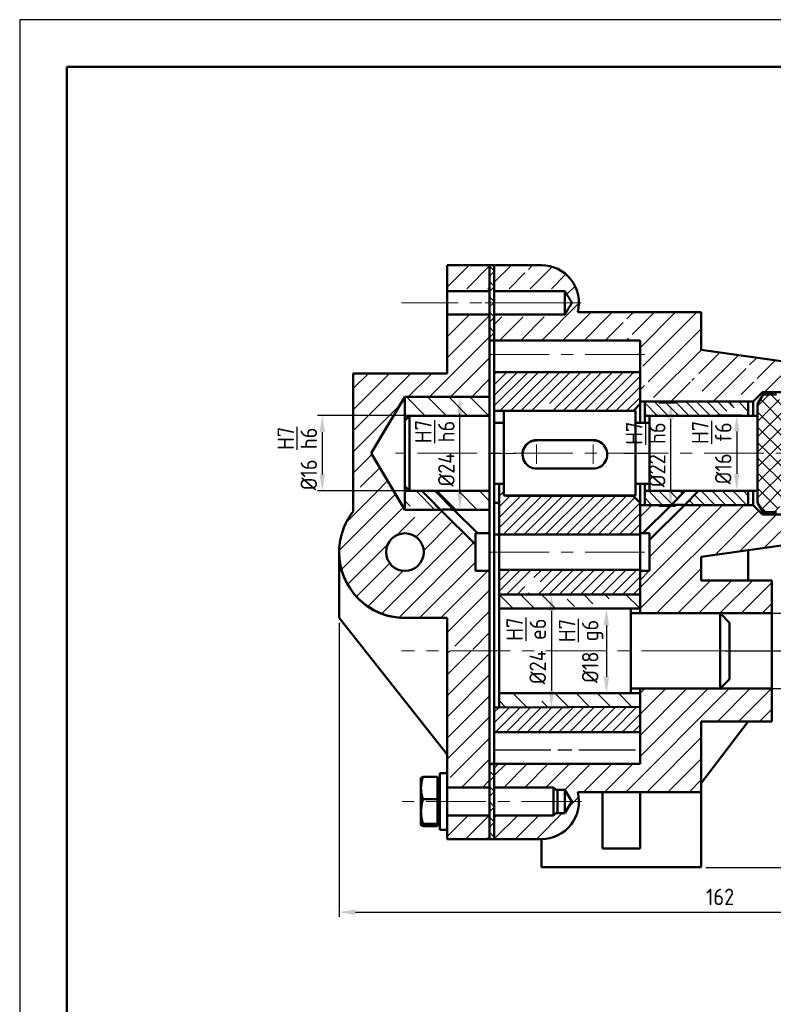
# Model space of a CAD drawing. Header units: millimetres. Extents: x 1089 to 1683, y -48 to 372.
# Tile 3 of 6: x 1089 to 1250, y 163 to 372. Entities that reach past the tile are written whole.
import ezdxf

# ---------------------------------------------------------------- set-up
doc = ezdxf.new("R2010")
doc.units = ezdxf.units.MM
doc.linetypes.add('AM_ISO08W050', pattern=[18, 12, -1.5, 3, -1.5])
doc.linetypes.add('CENTERX2', pattern=[20.32, 12.7, -2.54, 2.54, -2.54])
for name, color, linetype, lineweight in [('AM_5', 3, 'Continuous', 25), ('AM_7', 4, 'AM_ISO08W050', 25), ('AM_8', 1, 'Continuous', 25), ('粗实线', 7, 'Continuous', 50)]:
    doc.layers.add(name, color=color, linetype=linetype, lineweight=lineweight)
doc.layers.add('细线层', color=7, linetype='Continuous')
doc.styles.get("Standard").update_dxf_attribs({"font": 'isocp.shx'})
doc.dimstyles.new('AM_GB$0', dxfattribs={"dimtxt": 3.5, "dimasz": 3.5, "dimexe": 1, "dimexo": 1, "dimgap": 1.5, "dimtad": 1, "dimdsep": 46, "dimtxsty": 'Standard', "dimcen": 0, "dimclrd": 256, "dimclre": 256, "dimclrt": 2, "dimadec": 0, "dimazin": 2, "dimtp": 0.1, "dimtm": 0.1, "dimtfac": 0.71, "dimtdec": 3, "dimtmove": 0, "dimatfit": 3, "dimfxl": 1, "dimlwd": -1, "dimlwe": -1, "dimarcsym": 0})
pattern_1 = [(45, (0, 0), (-1.6263456, 1.6263456), []), (135, (0, 0), (-1.6263456, -1.6263456), [])]

# ---------------------------------------------------------------- blocks, each defined once
blk = doc.blocks.new('*D61')
at = {"layer": 'AM_5', "linetype": 'ByBlock', "transparency": 16777216}
for p, q in [((1239.4, 238.05), (1300.6, 238.05)), ((1299.6, 234.55), (1299.6, 195.55)), ((1235.4, 192.05), (1300.6, 192.05))]:
    blk.add_line(p, q, dxfattribs=at)
at = {"layer": 'AM_5', "transparency": 16777216}
for points in [[(1299.01, 234.55), (1300.18, 234.55), (1299.6, 238.05)], [(1299.01, 195.55), (1300.18, 195.55), (1299.6, 192.05)]]:
    blk.add_solid(points, dxfattribs=at)
at = {"layer": 'Defpoints', "color": 0, "transparency": 16777216}
for p in [(1238.4, 238.05), (1234.4, 192.05), (1299.6, 192.05)]:
    blk.add_point(p, dxfattribs=at)
at = {"layer": 'AM_5', "color": 2, "transparency": 16777216, "insert": (1296.35, 215.05), "char_height": 3.5, "attachment_point": 5, "rotation": 90}
blk.add_mtext('46', dxfattribs=at)
blk = doc.blocks.new('*D62')
at = {"layer": 'AM_5', "linetype": 'ByBlock', "transparency": 16777216}
for p, q in [((1319.4, 251.33), (1319.4, 181.52)), ((1157.4, 244.05), (1157.4, 181.52)), ((1160.9, 182.52), (1315.9, 182.52))]:
    blk.add_line(p, q, dxfattribs=at)
at = {"layer": 'AM_5', "transparency": 16777216}
for points in [[(1160.9, 183.11), (1160.9, 181.94), (1157.4, 182.52)], [(1315.9, 183.11), (1315.9, 181.94), (1319.4, 182.52)]]:
    blk.add_solid(points, dxfattribs=at)
at = {"layer": 'Defpoints', "color": 0, "transparency": 16777216}
for p in [(1319.4, 252.33), (1157.4, 245.05), (1319.4, 182.52)]:
    blk.add_point(p, dxfattribs=at)
at = {"layer": 'AM_5', "color": 2, "transparency": 16777216, "insert": (1238.4, 185.77), "char_height": 3.5, "attachment_point": 5}
blk.add_mtext('162', dxfattribs=at)
blk = doc.blocks.new('*D78')
at = {"layer": 'AM_5', "linetype": 'ByBlock', "transparency": 16777216}
for p, q in [((1179.9, 288.06), (1152.82, 288.06)), ((1153.82, 284.56), (1153.82, 275.56)), ((1179.9, 272.06), (1152.82, 272.06))]:
    blk.add_line(p, q, dxfattribs=at)
at = {"layer": 'AM_5', "transparency": 16777216}
for points in [[(1153.24, 284.56), (1154.41, 284.56), (1153.82, 288.06)], [(1153.24, 275.56), (1154.41, 275.56), (1153.82, 272.06)]]:
    blk.add_solid(points, dxfattribs=at)
at = {"layer": 'Defpoints', "color": 0, "transparency": 16777216}
for p in [(1180.9, 288.06), (1153.82, 272.06), (1180.9, 272.06)]:
    blk.add_point(p, dxfattribs=at)
at = {"layer": 'AM_5', "color": 2, "transparency": 16777216, "insert": (1148.51, 278.94), "char_height": 3.5, "attachment_point": 5, "rotation": 90}
blk.add_mtext('%%C16{}{\\C2; \\SH7/h6;}', dxfattribs=at)
blk = doc.blocks.new('*D79')
at = {"layer": 'AM_5', "linetype": 'ByBlock', "transparency": 16777216}
for p, q in [((1184.61, 292.05), (1182.07, 292.05)), ((1183.07, 271.55), (1183.07, 288.55)), ((1184.61, 268.05), (1182.07, 268.05))]:
    blk.add_line(p, q, dxfattribs=at)
at = {"layer": 'AM_5', "transparency": 16777216}
for points in [[(1182.49, 288.55), (1183.66, 288.55), (1183.07, 292.05)], [(1182.49, 271.55), (1183.66, 271.55), (1183.07, 268.05)]]:
    blk.add_solid(points, dxfattribs=at)
at = {"layer": 'Defpoints', "color": 0, "transparency": 16777216}
for p in [(1183.07, 292.05), (1185.61, 292.05), (1185.61, 268.05)]:
    blk.add_point(p, dxfattribs=at)
at = {"layer": 'AM_5', "color": 2, "transparency": 16777216, "insert": (1177.76, 280.06), "char_height": 3.5, "attachment_point": 5, "rotation": 90}
blk.add_mtext('%%C24{}{\\C2; \\SH7/h6;}', dxfattribs=at)
blk = doc.blocks.new('*D80')
at = {"layer": 'AM_5', "linetype": 'ByBlock', "transparency": 16777216}
for p, q in [((1237.7, 288.21), (1242.94, 288.21)), ((1241.94, 284.71), (1241.94, 275.71)), ((1237.7, 272.21), (1242.94, 272.21))]:
    blk.add_line(p, q, dxfattribs=at)
at = {"layer": 'AM_5', "transparency": 16777216}
for points in [[(1241.35, 284.71), (1242.52, 284.71), (1241.94, 288.21)], [(1241.35, 275.71), (1242.52, 275.71), (1241.94, 272.21)]]:
    blk.add_solid(points, dxfattribs=at)
at = {"layer": 'Defpoints', "color": 0, "transparency": 16777216}
for p in [(1236.7, 288.21), (1236.7, 272.21), (1241.94, 272.21)]:
    blk.add_point(p, dxfattribs=at)
at = {"layer": 'AM_5', "color": 2, "transparency": 16777216, "insert": (1236.62, 280.21), "char_height": 3.5, "attachment_point": 5, "rotation": 90}
blk.add_mtext('%%C16{}{\\C2; \\SH7/f6;}', dxfattribs=at)
blk = doc.blocks.new('*D81')
at = {"layer": 'AM_5', "linetype": 'ByBlock', "transparency": 16777216}
for p, q in [((1225.36, 290.81), (1228.89, 290.81)), ((1227.89, 287.31), (1227.89, 272.31)), ((1225.36, 268.81), (1228.89, 268.81))]:
    blk.add_line(p, q, dxfattribs=at)
at = {"layer": 'AM_5', "transparency": 16777216}
for points in [[(1227.3, 287.31), (1228.47, 287.31), (1227.89, 290.81)], [(1227.3, 272.31), (1228.47, 272.31), (1227.89, 268.81)]]:
    blk.add_solid(points, dxfattribs=at)
at = {"layer": 'Defpoints', "color": 0, "transparency": 16777216}
for p in [(1224.36, 290.81), (1224.36, 268.81), (1227.89, 268.81)]:
    blk.add_point(p, dxfattribs=at)
at = {"layer": 'AM_5', "color": 2, "transparency": 16777216, "insert": (1222.58, 279.81), "char_height": 3.5, "attachment_point": 5, "rotation": 90}
blk.add_mtext('%%C22{}{\\C2; \\SH7/h6;}', dxfattribs=at)
blk = doc.blocks.new('*D83')
at = {"layer": 'AM_5', "linetype": 'ByBlock', "transparency": 16777216}
for p, q in [((1206.4, 247.05), (1215.23, 247.05)), ((1214.23, 243.55), (1214.23, 232.55)), ((1206.4, 229.05), (1215.23, 229.05))]:
    blk.add_line(p, q, dxfattribs=at)
at = {"layer": 'AM_5', "transparency": 16777216}
for points in [[(1213.64, 243.55), (1214.81, 243.55), (1214.23, 247.05)], [(1213.64, 232.55), (1214.81, 232.55), (1214.23, 229.05)]]:
    blk.add_solid(points, dxfattribs=at)
at = {"layer": 'Defpoints', "color": 0, "transparency": 16777216}
for p in [(1205.4, 247.05), (1205.4, 229.05), (1214.23, 229.05)]:
    blk.add_point(p, dxfattribs=at)
at = {"layer": 'AM_5', "color": 2, "transparency": 16777216, "insert": (1208.33, 238.05), "char_height": 3.5, "attachment_point": 5, "rotation": 90}
blk.add_mtext('%%C18{}{\\C2; \\SH7/g6;}', dxfattribs=at)
blk = doc.blocks.new('*D84')
at = {"layer": 'AM_5', "linetype": 'ByBlock', "transparency": 16777216}
for p, q in [((1192.44, 250.05), (1203.55, 250.05)), ((1202.55, 246.55), (1202.55, 229.55)), ((1192.4, 226.05), (1203.55, 226.05))]:
    blk.add_line(p, q, dxfattribs=at)
at = {"layer": 'AM_5', "transparency": 16777216}
for points in [[(1201.96, 246.55), (1203.13, 246.55), (1202.55, 250.05)], [(1201.96, 229.55), (1203.13, 229.55), (1202.55, 226.05)]]:
    blk.add_solid(points, dxfattribs=at)
at = {"layer": 'Defpoints', "color": 0, "transparency": 16777216}
for p in [(1191.44, 250.05), (1191.4, 226.05), (1202.55, 226.05)]:
    blk.add_point(p, dxfattribs=at)
at = {"layer": 'AM_5', "color": 2, "transparency": 16777216, "insert": (1197.18, 238.05), "char_height": 3.5, "attachment_point": 5, "rotation": 90}
blk.add_mtext('%%C24{}{\\C2; \\SH7/e6;}', dxfattribs=at)
blk = doc.blocks.new('*D85')
at = {"layer": 'AM_5', "linetype": 'ByBlock', "transparency": 16777216}
for p, q in [((1236.4, 246.05), (1275.4, 246.05)), ((1274.4, 242.55), (1274.4, 233.55)), ((1236.4, 230.05), (1275.4, 230.05))]:
    blk.add_line(p, q, dxfattribs=at)
at = {"layer": 'AM_5', "transparency": 16777216}
for points in [[(1273.82, 242.55), (1274.99, 242.55), (1274.4, 246.05)], [(1273.82, 233.55), (1274.99, 233.55), (1274.4, 230.05)]]:
    blk.add_solid(points, dxfattribs=at)
at = {"layer": 'Defpoints', "color": 0, "transparency": 16777216}
for p in [(1235.4, 246.05), (1235.4, 230.05), (1274.4, 230.05)]:
    blk.add_point(p, dxfattribs=at)
at = {"layer": 'AM_5', "color": 2, "transparency": 16777216, "insert": (1269.09, 238.05), "char_height": 3.5, "attachment_point": 5, "rotation": 90}
blk.add_mtext('16{}{\\C2; \\SH7/r6;}', dxfattribs=at)

msp = doc.modelspace()

# ---------------------------------------------------------------- hatches: boundary and pattern name
h = msp.add_hatch()
h.set_pattern_fill('ANSI31', color=256)
h.paths.add_polyline_path([(1189.404, 309.554), (1180.404, 309.554), (1180.404, 298.751), (1189.404, 294.621)])
h.paths.add_polyline_path([(1180.404, 298.751), (1180.404, 297.054), (1168.56, 297.054), (1181.801, 292.054), (1189.404, 292.054), (1189.404, 294.621)])
h.paths.add_polyline_path([(1168.56, 297.054), (1160.404, 297.054), (1160.404, 283.189), (1164.812, 281.083), (1171.404, 292.054), (1181.801, 292.054)])
h.paths.add_polyline_path([(1164.194, 280.054), (1164.812, 281.083), (1160.404, 283.189), (1160.404, 273.424), (1170.52, 269.526)])
h.paths.add_polyline_path([(1189.404, 238.054), (1180.404, 238.054), (1180.404, 231.961), (1189.404, 230.642)])
h.paths.add_polyline_path([(1189.404, 230.642), (1180.404, 231.961), (1180.404, 216.054), (1180.404, 213.589, -0.2678314), (1181.279, 212.073, -0.2678314), (1180.404, 210.558), (1180.404, 209.054), (1189.404, 209.054)])
h = msp.add_hatch()
h.set_pattern_fill('ANSI31', color=256, scale=0.5, style=0)
h.paths.add_polyline_path([(1221.404, 226.172), (1191.404, 226.054), (1190.404, 226.054), (1190.404, 220.804), (1191.404, 220.804), (1221.404, 220.804)])
h.paths.add_polyline_path([(1221.404, 255.054), (1221.404, 255.304), (1191.404, 255.304), (1191.404, 253.554), (1191.404, 250.054), (1191.444, 250.054), (1221.404, 250.054)])
h.paths.add_polyline_path([(1200.372, 251.924, -1), (1196.872, 251.924, -1)], flags=16)
h.paths.add_polyline_path([(1221.404, 297.306), (1190.404, 297.306), (1190.404, 289.056), (1192.404, 289.056), (1199.339, 289.056, -0.0299908), (1199.327, 289.265, -1), (1202.827, 289.265, -0.0299908), (1202.814, 289.056), (1219.911, 289.056), (1221.404, 290.55)])
h.paths.add_polyline_path([(1221.404, 269.554), (1219.904, 271.054), (1192.904, 271.054), (1192.404, 271.056), (1192.404, 273.556), (1191.404, 273.556), (1191.404, 269.554), (1191.404, 262.797), (1221.404, 262.797)])
h = msp.add_hatch()
h.set_pattern_fill('ANSI31', color=256, angle=90)
h.paths.add_polyline_path([(1181.801, 292.054), (1171.404, 292.054), (1171.404, 288.054), (1172.402, 288.054), (1172.404, 288.056), (1189.404, 288.056), (1189.404, 289.182)])
edge = h.paths.add_edge_path()
edge.add_spline(control_points=[(1174.99, 272.054), (1174.99, 272.054), (1174.99, 272.054), (1174.99, 272.054)], knot_values=[0.815879, 0.815879, 0.815879, 0.815879, 1, 1, 1, 1], degree=3, periodic=0)
edge.add_line((1174.99, 272.054), (1171.404, 272.054))
edge.add_line((1171.404, 272.054), (1171.404, 268.054))
edge.add_line((1171.404, 268.054), (1172.335, 268.054))
edge.add_arc((1174.082, 268.153), 1.75, 180, 183.25451, ccw=False)
edge.add_arc((1174.082, 268.153), 1.75, 0, 180, ccw=False)
edge.add_arc((1174.082, 268.153), 1.75, -3.25451, 0, ccw=False)
edge.add_line((1175.829, 268.054), (1178.989, 268.054))
edge.add_spline(control_points=[(1178.99, 268.054), (1179.003, 268.054), (1179.027, 268.056), (1179.216, 268.067), (1179.526, 268.081), (1179.919, 268.093), (1180.206, 268.095), (1180.326, 268.095)], knot_values=[0.5179168, 0.5179168, 0.5179168, 0.5179168, 0.5981983, 0.6763649, 0.7743222, 0.9057454, 1, 1, 1, 1], degree=3, periodic=0)
edge.add_line((1178.99, 268.054), (1176.55, 270.494))
edge.add_line((1176.55, 270.494), (1174.99, 272.054))
h.paths.add_polyline_path([(1189.404, 272.054), (1177.818, 272.054), (1177.964, 271.908), (1181.818, 268.054), (1189.404, 268.054)])
h = msp.add_hatch()
h.set_pattern_fill('ANSI31', color=256, angle=90)
h.paths.add_polyline_path([(1189.404, 292.054), (1181.801, 292.054), (1189.404, 289.182)])
h = msp.add_hatch()
h.set_pattern_fill('ANSI31', color=256, scale=0.5, angle=90, style=0)
h.paths.add_polyline_path([(1243.011, 288.056), (1244.404, 288.056), (1244.404, 291.056), (1222.404, 291.056), (1222.404, 288.056), (1239.514, 288.056, -0.9647973)])
edge = h.paths.add_edge_path()
edge.add_line((1230.99, 272.056), (1222.404, 272.056))
edge.add_line((1222.404, 272.056), (1222.404, 269.056))
edge.add_line((1222.404, 269.056), (1227.989, 269.056))
edge.add_spline(control_points=[(1227.99, 269.056), (1227.99, 269.056), (1228.005, 269.057), (1228.059, 269.06), (1228.099, 269.062), (1228.241, 269.07), (1228.368, 269.076), (1228.642, 269.088), (1228.792, 269.092), (1229.076, 269.099), (1229.212, 269.101), (1229.348, 269.101)], knot_values=[0.5176383, 0.5176383, 0.5176383, 0.5176383, 0.5801365, 0.5801365, 0.6426365, 0.6426365, 0.7676365, 0.7676365, 0.8926365, 0.8926365, 0.9999982, 0.9999982, 0.9999982, 0.9999982], degree=3, periodic=0)
edge.add_line((1227.99, 269.056), (1230.99, 272.056))
h = msp.add_hatch()
h.set_pattern_fill('ANSI31', color=256, scale=0.5, angle=90, style=0)
edge = h.paths.add_edge_path()
edge.add_line((1244.404, 272.056), (1233.818, 272.056))
edge.add_line((1230.818, 269.056), (1233.818, 272.056))
edge.add_line((1230.818, 269.056), (1244.404, 269.056))
edge.add_line((1244.404, 269.056), (1244.404, 273.247))
h = msp.add_hatch()
h.set_pattern_fill('ANSI31', color=256)
h.paths.add_polyline_path([(1178.99, 268.054), (1175.829, 268.054, -0.9447524), (1172.335, 268.054), (1171.404, 268.054), (1170.52, 269.526), (1163.998, 272.039), (1162.174, 270.215, -0.2259135), (1161.11, 269.151), (1160.404, 268.445), (1160.404, 267.714, 0.1930703), (1157.469, 257.712), (1168.666, 256.137, -0.2071227), (1167.404, 259.054, -1), (1175.404, 259.054, -0.2811805), (1173.231, 255.495), (1189.404, 253.221), (1189.404, 255.054), (1186.404, 255.054), (1186.404, 260.639)])
h.paths.add_polyline_path([(1189.404, 253.221), (1173.231, 255.495, -0.3170891), (1168.666, 256.137), (1157.469, 257.712, 0.3863822), (1171.404, 245.054), (1180.404, 245.054), (1180.404, 239.314), (1187.751, 238.054), (1189.404, 238.054)])
h = msp.add_hatch()
h.set_pattern_fill('ANSI31', color=256)
h.paths.add_polyline_path([(1262.404, 262.682), (1262.404, 267.056), (1247.404, 267.056), (1245.404, 269.056), (1244.404, 269.056), (1244.404, 269.056), (1230.818, 269.056), (1223.404, 261.642), (1223.404, 255.054), (1223.345, 255.054), (1221.404, 253.113), (1221.404, 246.054), (1249.404, 246.054), (1249.404, 253.054), (1234.404, 253.054), (1234.404, 258.056), (1244.404, 259.484), (1261.674, 261.952)])
h = msp.add_hatch()
h.set_pattern_fill('ANSI31', color=256)
h.paths.add_polyline_path([(1234.404, 223.054), (1244.404, 223.054), (1249.404, 223.054), (1249.404, 230.054), (1221.404, 230.054), (1221.404, 214.054), (1191.325, 214.054), (1190.404, 213.133), (1190.404, 209.054), (1203.004, 209.054), (1203.504, 208.554), (1205.404, 208.554), (1206.906, 206.054), (1208.402, 206.054, 0.0632758), (1208.147, 208.054), (1234.404, 208.054)])
h.paths.add_polyline_path([(1208.402, 206.054), (1206.906, 206.054), (1205.404, 203.554), (1203.504, 203.554), (1203.004, 203.054), (1190.404, 203.054), (1190.404, 198.054), (1200.404, 198.054, 0.4143001)])
h = msp.add_hatch()
h.set_pattern_fill('ANSI31', color=256, angle=90)
h.paths.add_polyline_path([(1221.404, 229.054), (1202.548, 229.054), (1202.548, 226.098), (1221.404, 226.172)])
h.paths.add_polyline_path([(1198.436, 229.054), (1191.404, 229.054), (1191.404, 226.054), (1202.548, 226.098), (1202.548, 229.054), (1201.936, 229.054, -0.9953385)])
at = {"layer": 'AM_8'}
h = msp.add_hatch(dxfattribs=at)
h.set_pattern_fill('_U', color=0, scale=2.3, angle=45, style=0, double=1, pattern_type=0)
h.set_pattern_definition(pattern_1)
h.paths.add_polyline_path([(1189.404, 320.056), (1189.404, 312.056), (1190.404, 312.056), (1190.404, 320.056)])
h = msp.add_hatch(dxfattribs=at)
h.set_pattern_fill('_U', color=0, scale=2.3, angle=45, style=0, double=1, pattern_type=0)
h.set_pattern_definition(pattern_1)
h.paths.add_polyline_path([(1189.404, 312.054), (1189.404, 304.056), (1190.404, 304.056), (1190.404, 312.054)])
h = msp.add_hatch(dxfattribs=at)
h.set_pattern_fill('_U', color=0, scale=2.3, angle=45, style=0, double=1, pattern_type=0)
h.set_pattern_definition(pattern_1)
h.paths.add_polyline_path([(1252.384, 280.056), (1252.384, 289.092), (1250.404, 292.52), (1250.384, 292.556), (1247.538, 292.556), (1246.384, 290.556), (1246.384, 280.056)])
h = msp.add_hatch(dxfattribs=at)
h.set_pattern_fill('_U', color=0, scale=2.3, angle=45, style=0, double=1, pattern_type=0)
h.set_pattern_definition(pattern_1)
h.paths.add_polyline_path([(1247.538, 267.556), (1250.384, 267.556), (1252.384, 271.02), (1252.384, 280.056), (1246.384, 280.056), (1246.384, 269.556)])
h = msp.add_hatch(dxfattribs=at)
h.set_pattern_fill('_U', color=0, scale=2.3, angle=45, style=0, double=1, pattern_type=0)
h.set_pattern_definition(pattern_1)
h.paths.add_polyline_path([(1190.404, 206.054), (1190.404, 214.054), (1189.404, 214.054), (1189.404, 206.054)])
h = msp.add_hatch(dxfattribs=at)
h.set_pattern_fill('_U', color=0, scale=2.3, angle=45, style=0, double=1, pattern_type=0)
h.set_pattern_definition(pattern_1)
h.paths.add_polyline_path([(1189.404, 206.054), (1189.404, 198.056), (1190.404, 198.056), (1190.404, 206.054)])

# ---------------------------------------------------------------- linework, layer by layer
for p, q in [((1683.495, 372.228), (1089.495, 372.228)), ((1089.495, 372.228), (1089.495, -47.772)), ((1244.404, 269.056), (1244.404, 272.056)), ((1230.818, 269.056), (1244.404, 269.056))]:
    msp.add_line(p, q)
at = {"color": 7, "linetype": 'Continuous', "lineweight": 50}
for p, q in [((1180.404, 320.054), (1189.404, 320.054)), ((1180.404, 320.054), (1180.404, 314.554)), ((1190.404, 320.056), (1189.404, 320.056)), ((1189.404, 280.056), (1189.404, 320.056)), ((1190.404, 280.056), (1190.404, 320.056)), ((1190.404, 320.054), (1200.404, 320.054)), ((1189.404, 314.554), (1180.404, 314.554)), ((1180.404, 314.554), (1180.404, 309.554)), ((1205.404, 314.556), (1190.404, 314.556)), ((1205.404, 314.556), (1205.404, 309.556)), ((1234.404, 310.054), (1208.147, 310.054)), ((1234.404, 310.054), (1234.404, 302.056)), ((1180.404, 309.554), (1180.404, 297.054)), ((1180.404, 309.554), (1189.404, 309.554)), ((1190.404, 309.556), (1205.404, 309.556)), ((1221.404, 304.056), (1190.404, 304.056)), ((1192.904, 304.051), (1219.904, 304.051)), ((1221.404, 304.056), (1221.404, 291.056)), ((1221.404, 302.551), (1221.404, 290.55)), ((1262.404, 298.056), (1234.404, 302.056)), ((1160.404, 297.054), (1160.404, 267.714)), ((1160.404, 297.054), (1180.404, 297.054)), ((1245.404, 291.056), (1247.404, 293.056)), ((1262.404, 293.056), (1247.404, 293.056)), ((1247.404, 292.324), (1247.404, 293.056)), ((1171.404, 292.054), (1164.194, 280.054)), ((1171.404, 292.054), (1189.404, 292.054)), ((1171.404, 288.054), (1171.404, 292.054)), ((1245.404, 291.056), (1221.404, 291.056)), ((1222.404, 291.056), (1244.404, 291.056)), ((1222.404, 291.056), (1222.404, 288.056)), ((1244.404, 291.056), (1244.404, 288.056)), ((1245.404, 288.056), (1245.404, 291.056)), ((1247.538, 292.556), (1246.384, 290.556)), ((1250.384, 292.556), (1247.538, 292.556)), ((1220.404, 289.056), (1192.404, 289.056)), ((1192.404, 289.056), (1192.404, 271.056)), ((1219.904, 289.049), (1221.404, 290.55)), ((1220.404, 289.056), (1220.404, 271.056)), ((1221.404, 290.55), (1221.404, 286.556)), ((1246.384, 276.479), (1246.384, 290.556)), ((1172.404, 288.056), (1171.404, 287.056)), ((1171.404, 287.056), (1171.404, 288.054)), ((1171.404, 288.054), (1172.402, 288.054)), ((1171.404, 287.054), (1171.404, 287.056)), ((1171.404, 273.056), (1171.404, 287.054)), ((1189.404, 288.056), (1172.404, 288.056)), ((1172.404, 288.056), (1172.404, 272.056)), ((1222.404, 288.056), (1222.404, 286.556)), ((1222.404, 288.056), (1244.404, 288.056)), ((1246.384, 288.056), (1223.404, 288.056)), ((1223.404, 288.056), (1223.404, 272.056)), ((1192.404, 286.556), (1190.404, 286.556)), ((1223.404, 286.556), (1220.404, 286.556)), ((1199.404, 282.871), (1211.404, 282.871)), ((1164.194, 280.054), (1171.404, 268.054)), ((1189.404, 238.056), (1189.404, 280.056)), ((1190.404, 238.056), (1190.404, 280.056)), ((1196.404, 279.861), (1196.404, 279.804)), ((1214.404, 279.804), (1214.404, 279.861)), ((1199.404, 276.805), (1211.404, 276.805)), ((1246.384, 269.556), (1246.384, 276.479)), ((1171.404, 273.056), (1172.404, 272.056)), ((1171.404, 272.054), (1171.404, 273.056)), ((1190.404, 273.556), (1192.404, 273.556)), ((1191.404, 269.554), (1191.404, 273.548)), ((1220.404, 273.556), (1223.404, 273.556)), ((1221.404, 273.548), (1221.404, 269.554)), ((1222.404, 273.556), (1222.404, 272.056)), ((1174.99, 272.054), (1171.404, 272.054)), ((1171.404, 268.054), (1171.404, 272.054)), ((1172.404, 272.056), (1189.404, 272.056)), ((1174.99, 272.054), (1176.55, 270.494)), ((1176.55, 270.494), (1178.99, 268.054)), ((1189.404, 272.054), (1177.818, 272.054)), ((1177.964, 271.908), (1177.818, 272.054)), ((1181.818, 268.054), (1177.964, 271.908)), ((1192.404, 271.056), (1220.404, 271.056)), ((1219.904, 271.054), (1192.904, 271.054)), ((1221.404, 269.554), (1219.904, 271.054)), ((1230.99, 272.056), (1222.404, 272.056)), ((1222.404, 272.056), (1222.404, 269.056)), ((1223.404, 272.056), (1246.384, 272.056)), ((1230.99, 272.056), (1227.99, 269.056)), ((1230.818, 269.056), (1233.818, 272.056)), ((1244.404, 272.056), (1233.818, 272.056)), ((1244.404, 272.056), (1244.404, 269.056)), ((1245.404, 269.056), (1245.404, 272.056)), ((1178.99, 268.054), (1171.404, 268.054)), ((1178.99, 268.054), (1186.404, 260.639)), ((1189.404, 268.054), (1181.818, 268.054)), ((1186.818, 263.054), (1181.818, 268.054)), ((1190.404, 269.555), (1191.404, 269.555)), ((1191.404, 269.554), (1191.404, 257.553)), ((1221.404, 269.554), (1221.404, 257.553)), ((1221.404, 269.056), (1227.99, 269.056)), ((1221.404, 269.056), (1221.404, 263.054)), ((1227.99, 269.056), (1221.988, 263.054)), ((1227.99, 269.056), (1222.404, 269.056)), ((1223.404, 261.642), (1230.818, 269.056)), ((1244.404, 269.056), (1230.818, 269.056)), ((1230.818, 269.056), (1245.404, 269.056)), ((1247.404, 267.056), (1245.404, 269.056)), ((1246.384, 269.556), (1247.538, 267.556)), ((1247.404, 267.056), (1247.404, 267.788)), ((1247.404, 267.056), (1262.404, 267.056)), ((1247.538, 267.556), (1250.384, 267.556)), ((1186.404, 260.639), (1186.404, 263.054)), ((1186.818, 263.054), (1186.404, 263.054)), ((1189.404, 263.054), (1186.818, 263.054)), ((1221.988, 263.054), (1221.404, 263.054)), ((1223.404, 263.054), (1221.988, 263.054)), ((1223.404, 263.054), (1223.404, 261.642)), ((1223.404, 261.642), (1223.404, 255.054)), ((1234.404, 258.056), (1262.404, 262.056)), ((1186.404, 255.054), (1186.404, 260.639)), ((1157.404, 259.054), (1157.404, 245.054)), ((1234.404, 258.056), (1244.404, 259.484)), ((1234.404, 258.056), (1234.404, 253.054)), ((1244.404, 253.054), (1244.404, 259.484)), ((1186.404, 255.054), (1189.404, 255.054)), ((1191.404, 255.304), (1191.404, 253.554)), ((1191.404, 250.054), (1191.404, 253.554)), ((1221.404, 255.304), (1221.404, 253.554)), ((1221.404, 255.054), (1221.404, 246.054)), ((1221.404, 255.054), (1223.404, 255.054)), ((1234.404, 253.054), (1249.404, 253.054)), ((1234.404, 253.054), (1244.404, 253.054)), ((1249.404, 246.054), (1249.404, 253.054)), ((1191.404, 250.054), (1221.404, 250.054)), ((1191.404, 250.054), (1191.404, 247.054)), ((1221.404, 250.054), (1221.404, 247.054)), ((1219.404, 247.054), (1191.404, 247.054)), ((1191.404, 247.054), (1221.404, 247.054)), ((1191.404, 241.501), (1191.404, 247.054)), ((1219.404, 241.501), (1219.404, 247.054)), ((1157.404, 245.054), (1180.404, 216.054)), ((1180.404, 245.054), (1171.404, 245.054)), ((1180.404, 245.054), (1180.404, 212.054)), ((1180.404, 245.054), (1180.404, 216.054)), ((1238.404, 246.054), (1219.404, 246.054)), ((1249.404, 246.054), (1221.404, 246.054)), ((1240.404, 244.054), (1238.404, 246.054)), ((1238.404, 241.118), (1238.404, 246.054)), ((1249.404, 230.054), (1249.404, 246.054)), ((1240.404, 244.054), (1240.404, 240.352)), ((1191.404, 229.054), (1191.404, 241.501)), ((1219.404, 229.054), (1219.404, 241.501)), ((1238.404, 230.054), (1238.404, 241.118)), ((1240.404, 240.352), (1240.404, 232.054)), ((1189.404, 198.056), (1189.404, 238.056)), ((1190.404, 198.056), (1190.404, 238.056)), ((1238.404, 230.054), (1240.404, 232.054)), ((1191.404, 229.054), (1219.404, 229.054)), ((1221.404, 229.054), (1191.404, 229.054)), ((1219.404, 230.054), (1238.404, 230.054)), ((1221.404, 230.054), (1221.404, 214.054)), ((1221.404, 230.054), (1249.404, 230.054)), ((1221.404, 229.054), (1221.404, 226.054)), ((1249.404, 223.054), (1249.404, 230.054)), ((1221.404, 222.554), (1221.404, 220.804)), ((1234.404, 223.054), (1234.404, 208.054)), ((1249.404, 223.054), (1234.404, 223.054)), ((1244.404, 223.054), (1234.404, 223.054)), ((1234.404, 223.054), (1234.404, 209.938)), ((1234.404, 209.938), (1244.404, 223.054)), ((1190.404, 214.054), (1221.404, 214.054)), ((1180.404, 212.054), (1178.804, 212.054)), ((1178.804, 212.054), (1178.804, 200.054)), ((1180.404, 212.054), (1180.404, 200.054)), ((1174.814, 211.07), (1174.804, 211.054)), ((1174.804, 208.893), (1174.804, 211.047)), ((1178.304, 211.269), (1175.251, 211.269)), ((1178.304, 211.269), (1178.304, 208.893)), ((1178.804, 211.054), (1178.304, 211.054)), ((1174.804, 208.893), (1174.804, 203.909)), ((1178.304, 208.893), (1178.304, 206.517)), ((1189.404, 209.054), (1180.404, 209.054)), ((1203.004, 209.054), (1190.404, 209.054)), ((1203.804, 208.254), (1203.004, 209.054)), ((1203.004, 203.054), (1203.004, 209.054)), ((1205.404, 208.554), (1203.504, 208.554)), ((1203.804, 208.254), (1203.804, 203.861)), ((1206.906, 206.054), (1205.404, 208.554)), ((1205.404, 208.554), (1205.404, 203.554)), ((1208.147, 208.054), (1234.404, 208.054)), ((1213.404, 208.054), (1221.404, 208.054)), ((1213.404, 196.054), (1213.404, 208.054)), ((1221.404, 196.054), (1221.404, 208.054)), ((1234.404, 192.054), (1234.404, 208.054)), ((1178.304, 206.517), (1175.251, 206.517)), ((1178.304, 206.517), (1178.304, 203.909)), ((1205.404, 203.554), (1206.906, 206.054)), ((1174.804, 201.07), (1174.804, 203.909)), ((1178.304, 203.909), (1178.304, 201.301)), ((1180.404, 203.054), (1189.404, 203.054)), ((1190.404, 203.054), (1203.004, 203.054)), ((1203.004, 203.054), (1203.804, 203.854)), ((1203.504, 203.554), (1205.404, 203.554)), ((1203.804, 203.861), (1203.804, 203.854)), ((1178.304, 201.301), (1175.251, 201.301)), ((1178.304, 201.301), (1178.304, 201.07)), ((1178.304, 201.07), (1178.304, 200.838)), ((1178.304, 201.054), (1178.804, 201.054)), ((1178.304, 200.838), (1175.251, 200.838)), ((1178.804, 200.054), (1180.404, 200.054)), ((1180.404, 200.054), (1180.404, 198.054)), ((1189.404, 198.054), (1180.404, 198.054)), ((1189.404, 198.056), (1190.404, 198.056)), ((1189.404, 198.056), (1189.404, 198.054)), ((1190.404, 198.056), (1190.404, 198.054)), ((1200.404, 198.054), (1190.404, 198.054)), ((1200.404, 192.054), (1200.404, 198.054)), ((1213.404, 196.054), (1221.404, 196.054)), ((1234.404, 192.054), (1200.404, 192.054))]:
    msp.add_line(p, q, dxfattribs=at)
at = {"color": 0, "linetype": 'Continuous', "lineweight": 18}
for p, q in [((1180.404, 319.876), (1180.582, 320.054)), ((1180.444, 315.426), (1185.072, 320.054)), ((1184.562, 315.054), (1189.404, 319.896)), ((1190.404, 316.406), (1193.94, 319.942)), ((1193.542, 315.054), (1196.893, 318.404)), ((1197.634, 319.145), (1198.542, 320.054)), ((1198.033, 315.054), (1202.697, 319.718)), ((1202.523, 315.054), (1205.603, 318.134)), ((1189.052, 315.054), (1189.404, 315.406)), ((1205.821, 313.862), (1207.569, 315.61)), ((1200.505, 304.056), (1208.401, 311.952)), ((1204.995, 304.056), (1210.993, 310.054)), ((1209.486, 304.056), (1215.483, 310.054)), ((1218.56, 308.64), (1219.973, 310.054)), ((1219.702, 305.292), (1224.463, 310.054)), ((1221.404, 302.504), (1228.954, 310.054)), ((1221.985, 298.595), (1233.444, 310.054)), ((1190.404, 307.425), (1192.033, 309.054)), ((1191.525, 304.056), (1196.523, 309.054)), ((1196.015, 304.056), (1201.013, 309.054)), ((1213.976, 304.056), (1217.772, 307.852)), ((1223.127, 295.247), (1234.404, 306.524)), ((1218.466, 304.056), (1218.914, 304.504)), ((1224.269, 291.898), (1234.422, 302.052)), ((1233.864, 297.003), (1238.351, 301.491)), ((1221.404, 300.915), (1221.085, 301.234)), ((1234.614, 293.263), (1242.28, 300.929)), ((1244.67, 298.829), (1246.209, 300.368)), ((1246.292, 295.961), (1250.138, 299.807)), ((1236.897, 291.056), (1243.936, 298.095)), ((1247.914, 293.093), (1254.066, 299.245)), ((1227.916, 291.056), (1232.114, 295.253)), ((1232.416, 295.556), (1232.864, 296.003)), ((1242.89, 292.559), (1245.558, 295.227)), ((1221.404, 293.524), (1222.339, 294.459)), ((1223.426, 291.056), (1223.481, 291.111)), ((1241.14, 290.16), (1240.244, 291.056)), ((1221.404, 266.583), (1223.877, 269.056)), ((1221.404, 253.113), (1223.345, 255.054)), ((1194.444, 247.054), (1191.444, 250.054)), ((1198.934, 247.054), (1195.934, 250.054)), ((1203.424, 247.054), (1200.424, 250.054)), ((1207.477, 247.491), (1205.886, 249.082)), ((1211.365, 248.093), (1209.404, 250.054)), ((1214.797, 249.151), (1213.894, 250.054)), ((1221.385, 247.054), (1218.385, 250.054)), ((1180.404, 230.073), (1180.546, 230.215)), ((1189.141, 229.83), (1189.404, 230.093)), ((1194.594, 228.943), (1194.483, 229.054)), ((1190.404, 213.133), (1191.325, 214.054)), ((1180.404, 198.642), (1184.815, 203.054)), ((1184.306, 198.054), (1189.306, 203.054)), ((1188.796, 198.054), (1189.404, 198.662))]:
    msp.add_line(p, q, dxfattribs=at)
at = {"color": 7, "linetype": 'Continuous', "lineweight": 50}
msp.add_circle((1171.404, 259.054), 4, dxfattribs=at)
for centre, radius, start, end in [((1200.404, 312.056), 7.998, 345.50064, 90), ((1199.404, 279.804), 2.999, 89.98915, 270.01085), ((1211.405, 279.804), 2.999, 269.98915, 90.01085), ((1171.404, 259.054), 14, 141.78679, 270), ((1171.404, 259.054), 14, 180, 270), ((1200.404, 206.051), 7.998, 270, 14.49936)]:
    msp.add_arc(centre, radius, start, end, dxfattribs=at)
for points, knots in [([(1205.404, 309.556), (1205.492, 309.702), (1205.58, 309.848), (1205.667, 309.994), (1205.867, 310.326), (1206.066, 310.658), (1206.266, 310.99), (1206.369, 311.162), (1206.472, 311.333), (1206.575, 311.505), (1206.629, 311.594), (1206.682, 311.683), (1206.735, 311.771), (1206.763, 311.817), (1206.79, 311.863), (1206.818, 311.909), (1206.832, 311.933), (1206.846, 311.956), (1206.861, 311.98), (1206.868, 311.992), (1206.875, 312.004), (1206.883, 312.017), (1206.887, 312.023), (1206.89, 312.029), (1206.894, 312.036), (1206.896, 312.039), (1206.898, 312.042), (1206.9, 312.046), (1206.901, 312.047), (1206.902, 312.049), (1206.903, 312.051), (1206.903, 312.052), (1206.904, 312.053), (1206.904, 312.054), (1206.905, 312.054), (1206.905, 312.055), (1206.905, 312.055), (1206.905, 312.056), (1206.905, 312.056), (1206.905, 312.057), (1206.905, 312.058), (1206.904, 312.06), (1206.903, 312.061), (1206.9, 312.067), (1206.897, 312.072), (1206.894, 312.077), (1206.881, 312.098), (1206.868, 312.12), (1206.855, 312.141), (1206.805, 312.225), (1206.754, 312.31), (1206.703, 312.395), (1206.5, 312.733), (1206.296, 313.072), (1206.093, 313.41), (1205.863, 313.792), (1205.634, 314.174), (1205.404, 314.556)], [0.0060909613, 0.0060909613, 0.0060909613, 0.0060909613, 0.0066016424, 0.0066016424, 0.0066016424, 0.0077641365, 0.0077641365, 0.0077641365, 0.0083649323, 0.0083649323, 0.0083649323, 0.008675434, 0.008675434, 0.008675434, 0.008835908, 0.008835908, 0.008835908, 0.0089188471, 0.0089188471, 0.0089188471, 0.0089617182, 0.0089617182, 0.0089617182, 0.008983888, 0.008983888, 0.008983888, 0.0089953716, 0.0089953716, 0.0089953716, 0.0090013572, 0.0090013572, 0.0090013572, 0.0090045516, 0.0090045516, 0.0090045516, 0.0090063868, 0.0090063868, 0.0090063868, 0.009007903, 0.009007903, 0.009007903, 0.0090126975, 0.0090126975, 0.0090126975, 0.0090314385, 0.0090314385, 0.0090314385, 0.009106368, 0.009106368, 0.009106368, 0.0094060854, 0.0094060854, 0.0094060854, 0.010604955, 0.010604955, 0.010604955, 0.0119575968, 0.0119575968, 0.0119575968, 0.0119575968]), ([(1196.437, 279.863), (1196.427, 279.952), (1196.383, 280.36), (1196.623, 281.085), (1197.139, 281.919), (1197.935, 282.548), (1198.743, 282.839), (1199.246, 282.864), (1199.404, 282.871)], [0, 0, 0, 0, 0.0566467, 0.2597346, 0.4655739, 0.6811018, 0.8995728, 1, 1, 1, 1]), ([(1211.404, 282.871), (1211.732, 282.84), (1212.386, 282.778), (1213.252, 282.285), (1213.879, 281.674), (1214.07, 281.17), (1214.141, 280.982)], [0, 0, 0, 0, 0.2740253, 0.5476696, 0.8310666, 1, 1, 1, 1]), ([(1175.015, 272.056), (1175.006, 272.055), (1174.989, 272.054), (1174.99, 272.054), (1174.99, 272.054)], [0, 0, 0, 0, 0.5550475, 1, 1, 1, 1]), ([(1177.818, 272.054), (1177.818, 272.054), (1177.818, 272.054), (1177.8, 272.055), (1177.789, 272.056)], [0, 0, 0, 0, 0.3726303, 1, 1, 1, 1]), ([(1178.99, 268.054), (1179, 268.054), (1179.02, 268.056), (1179.182, 268.065), (1179.47, 268.079), (1179.94, 268.094), (1180.538, 268.098), (1181.1, 268.086), (1181.499, 268.07), (1181.717, 268.059), (1181.808, 268.054), (1181.816, 268.054), (1181.818, 268.054)], [0, 0, 0, 0, 0.072137, 0.1440107, 0.2403154, 0.3694499, 0.5364258, 0.7052506, 0.8173847, 0.8996335, 0.9646605, 1, 1, 1, 1]), ([(1181.818, 268.054), (1181.816, 268.054), (1181.811, 268.054), (1181.735, 268.058), (1181.53, 268.069), (1181.142, 268.085), (1180.593, 268.097), (1180.005, 268.095), (1179.526, 268.081), (1179.216, 268.067), (1179.027, 268.056), (1179.003, 268.054), (1178.99, 268.054)], [0, 0, 0, 0, 0.0302698, 0.089609, 0.1709176, 0.2865312, 0.4477938, 0.6121714, 0.7435946, 0.841552, 0.9197185, 1, 1, 1, 1]), ([(1230.818, 269.056), (1230.808, 269.057), (1230.788, 269.058), (1230.626, 269.069), (1230.339, 269.084), (1229.871, 269.1), (1229.275, 269.104), (1228.713, 269.091), (1228.313, 269.074), (1228.093, 269.062), (1228.001, 269.057), (1227.993, 269.056), (1227.99, 269.056)], [0, 0, 0, 0, 0.07233375, 0.14441003, 0.24051815, 0.36898958, 0.53544138, 0.70383804, 0.81675651, 0.89910415, 0.96399702, 1, 1, 1, 1]), ([(1230.818, 269.056), (1230.818, 269.056), (1230.765, 269.06), (1230.587, 269.071), (1230.465, 269.077), (1230.191, 269.089), (1230.043, 269.094), (1229.732, 269.1), (1229.574, 269.102), (1229.257, 269.101), (1229.097, 269.099), (1228.792, 269.092), (1228.642, 269.088), (1228.368, 269.076), (1228.241, 269.07), (1228.099, 269.062), (1228.059, 269.06), (1228.005, 269.057), (1227.99, 269.056), (1227.99, 269.056)], [0, 0, 0, 0, 0.125, 0.125, 0.25, 0.25, 0.375, 0.375, 0.5, 0.5, 0.625, 0.625, 0.75, 0.75, 0.875, 0.875, 0.9375, 0.9375, 1, 1, 1, 1]), ([(1191.404, 257.457), (1191.404, 257.201), (1191.404, 256.76), (1191.404, 256.139), (1191.404, 255.613), (1191.404, 255.403), (1191.404, 255.287)], [0, 0, 0, 0, 0.2899463, 0.5022365, 0.7259202, 1, 1, 1, 1]), ([(1221.404, 257.457), (1221.404, 257.201), (1221.404, 256.76), (1221.404, 256.139), (1221.404, 255.613), (1221.404, 255.403), (1221.404, 255.287)], [0, 0, 0, 0, 0.2899436, 0.5022346, 0.7259192, 1, 1, 1, 1]), ([(1174.804, 208.893), (1174.805, 208.949), (1174.809, 209.376), (1174.906, 210.18), (1175.135, 210.904), (1175.251, 211.269)], [0, 0, 0, 0, 0.0700627, 0.5307704, 1, 1, 1, 1]), ([(1175.251, 211.269), (1175.155, 211.24), (1174.963, 211.182), (1174.824, 211.104), (1174.81, 211.056), (1174.804, 211.037)], [0, 0, 0, 0, 0.3823636, 0.768383, 1, 1, 1, 1]), ([(1175.251, 206.517), (1175.126, 206.903), (1174.874, 207.682), (1174.828, 208.487), (1174.804, 208.893)], [0, 0, 0, 0, 0.495458, 1, 1, 1, 1]), ([(1174.804, 203.909), (1174.805, 203.971), (1174.809, 204.439), (1174.906, 205.322), (1175.135, 206.116), (1175.251, 206.517)], [0, 0, 0, 0, 0.0700627, 0.5307704, 1, 1, 1, 1]), ([(1175.251, 201.301), (1175.126, 201.725), (1174.874, 202.58), (1174.828, 203.463), (1174.804, 203.909)], [0, 0, 0, 0, 0.495458, 1, 1, 1, 1]), ([(1174.804, 201.07), (1174.81, 201.088), (1174.824, 201.136), (1174.963, 201.214), (1175.154, 201.272), (1175.251, 201.301)], [0, 0, 0, 0, 0.2316166, 0.613632, 1, 1, 1, 1]), ([(1175.251, 200.838), (1175.196, 200.854), (1175.041, 200.9), (1174.851, 200.977), (1174.82, 201.039), (1174.804, 201.07)], [0, 0, 0, 0, 0.2107051, 0.6027452, 1, 1, 1, 1])]:
    msp.add_open_spline(points, degree=3, knots=knots, dxfattribs=at)
at = {"layer": 'AM_7', "color": 0}
msp.add_line((1190.404, 217.054), (1221.404, 217.054), dxfattribs=at)
at = {"layer": '粗实线'}
for p, q in [((1673.495, 362.228), (1099.495, 362.228)), ((1099.495, 362.228), (1099.495, -37.772)), ((1190.404, 304.056), (1189.404, 304.056)), ((1221.404, 297.306), (1190.404, 297.306)), ((1192.404, 289.056), (1190.404, 289.056)), ((1221.404, 262.797), (1190.404, 262.797)), ((1191.404, 255.304), (1221.404, 255.304)), ((1191.444, 250.054), (1191.365, 250.054)), ((1191.404, 229.054), (1191.404, 226.054)), ((1191.404, 226.054), (1190.404, 226.054)), ((1191.404, 226.054), (1221.404, 226.172)), ((1191.404, 220.804), (1190.404, 220.804)), ((1191.404, 220.804), (1221.404, 220.804)), ((1190.404, 214.054), (1189.404, 214.054))]:
    msp.add_line(p, q, dxfattribs=at)
at = {"layer": '细线层', "linetype": 'CENTERX2', "lineweight": 18}
for p, q in [((1203.004, 312.054), (1170.692, 312.054)), ((1205.404, 312.056), (1188.404, 312.056)), ((1203.004, 312.054), (1205.804, 312.054)), ((1205.404, 312.056), (1208.897, 312.056)), ((1222.404, 301.05), (1188.404, 301.05)), ((1199.404, 281.958), (1199.404, 277.804)), ((1211.404, 281.958), (1211.404, 277.804)), ((1329.004, 280.056), (1169.404, 280.056)), ((1194.904, 280.052), (1189.404, 280.052)), ((1217.904, 280.052), (1223.404, 280.052)), ((1222.404, 259.054), (1188.404, 259.054)), ((1234.404, 238.054), (1170.692, 238.054)), ((1246.404, 238.054), (1234.404, 238.054)), ((1208.906, 206.054), (1170.692, 206.054))]:
    msp.add_line(p, q, dxfattribs=at)

# ---------------------------------------------------------------- dimensions: what is measured, and where the dimension line sits
at = {"layer": 'AM_5'}
for base, p1, p2, text, override, picture, middle in [((1183.072, 292.054), (1185.611, 268.054), (1185.611, 292.054), '%%C<>{}{\\C2; \\SH7/h6;}', {"dimpost": ''}, '*D79', (1183.072, 280.056)), ((1153.823, 272.056), (1180.904, 288.056), (1180.904, 272.056), '<>{}{\\C2; \\SH7/h6;}', {"dimpost": '%%C<>'}, '*D78', (1153.823, 278.94)), ((1202.548, 226.054), (1191.444, 250.054), (1191.404, 226.054), '<>{}{\\C2; \\SH7/e6;}', {"dimpost": '%%C<>'}, '*D84', (1202.548, 238.054))]:
    dim = msp.add_linear_dim(base=base, p1=p1, p2=p2, angle=90, text=text, dimstyle='AM_GB$0', override=override, dxfattribs=at)
    dim.commit()
    dim.dimension.update_dxf_attribs({"geometry": picture, "text_midpoint": middle, "dimtype": 160})
dim = msp.add_linear_dim(base=(1227.887, 268.812), p1=(1224.361, 290.812), p2=(1224.361, 268.812), angle=90, text='%%C<>{}{\\C2; \\SH7/h6;}', dimstyle='AM_GB$0', dxfattribs=at)
dim.commit()
dim.dimension.update_dxf_attribs({"geometry": '*D81', "text_midpoint": (1227.887, 279.812), "dimtype": 160})
for base, p1, p2, text, override, picture, middle in [((1241.936, 272.214), (1236.699, 288.214), (1236.699, 272.214), '<>{}{\\C2; \\SH7/f6;}', {"dimpost": '%%C<>'}, '*D80', (1236.624, 280.214)), ((1214.228, 229.054), (1205.404, 247.054), (1205.404, 229.054), '<>{}{\\C2; \\SH7/g6;}', {"dimpost": '%%C<>'}, '*D83', (1208.327, 238.054)), ((1274.404, 230.054), (1235.404, 246.054), (1235.404, 230.054), '<>{}{\\C2; \\SH7/r6;}', {"dimpost": '', "dimtp": 0.1, "dimtm": 0.1, "dimtdec": 3, "dimtzin": 8}, '*D85', (1269.092, 238.054))]:
    dim = msp.add_linear_dim(base=base, p1=p1, p2=p2, angle=90, text=text, dimstyle='AM_GB$0', override=override, dxfattribs=at)
    dim.commit()
    dim.dimension.update_dxf_attribs({"geometry": picture, "text_midpoint": middle})
for base, p1, p2, angle, picture, middle in [((1319.4, 182.524), (1157.404, 245.054), (1319.4, 252.325), 0, '*D62', (1238.402, 182.524)), ((1299.596, 192.054), (1238.404, 238.054), (1234.404, 192.054), 90, '*D61', (1299.596, 215.054))]:
    dim = msp.add_linear_dim(base=base, p1=p1, p2=p2, angle=angle, dimstyle='AM_GB$0', dxfattribs=at)
    dim.commit()
    dim.dimension.update_dxf_attribs({"geometry": picture, "text_midpoint": middle, "dimtype": 160})

doc.saveas('drawing.dxf')
